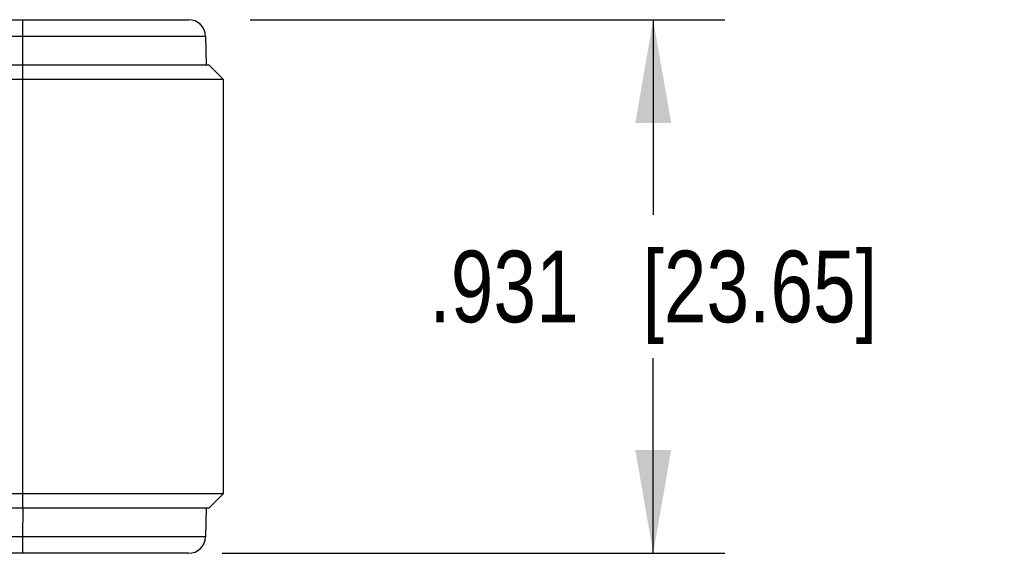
# Model space of a CAD drawing. Header units: inches. Extents: x 0 to 22, y 0 to 17.
# Tile 7 of 17: x 9.2 to 10.9, y 6.3 to 7.2. Entities that reach past the tile are written whole.
import ezdxf

# ---------------------------------------------------------------- set-up
doc = ezdxf.new("R2010")
doc.units = ezdxf.units.IN
doc.header["$LTSCALE"] = 1.21
doc.header["$MEASUREMENT"] = 0
doc.layers.get('0').update_dxf_attribs({"linetype": 'CONTINUOUS'})
doc.layers.add('DIMENSIONS', color=7, linetype='CONTINUOUS')
doc.styles.get("Standard").update_dxf_attribs({"font": 'txt', "width": 0.8})
doc.dimstyles.new('DIMSTYLE_2', dxfattribs={"dimtxt": 0.125, "dimasz": 0.18, "dimexe": 0.125, "dimexo": 0.0625, "dimgap": 0.0625, "dimtad": 0, "dimtih": 1, "dimtoh": 1, "dimzin": 4, "dimdsep": 46, "dimtxsty": 'STANDARD', "dimblk": '_FILLED', "dimblk1": '_FILLED', "dimblk2": '_FILLED', "dimcen": 0.09, "dimadec": 0, "dimazin": 0, "dimtp": 0.001, "dimtm": 0.001, "dimtfac": 1, "dimtofl": 0, "dimtmove": 0, "dimatfit": 3, "dimldrblk": '_FILLED', "dimfxl": 1, "dimtolj": 1, "dimtzin": 4, "dimarcsym": 0})

# ---------------------------------------------------------------- blocks, each defined once
blk = doc.blocks.new('_FILLED')
at = {"color": 0, "linetype": 'BYBLOCK'}
blk.add_solid([(0, 0), (-1, 0.1736), (-1, -0.1736)], dxfattribs=at)
blk = doc.blocks.new('*D6')
at = {"layer": 'DIMENSIONS', "color": 2, "linetype": 'CONTINUOUS'}
for p, q in [((9.5776, 7.2327), (10.406, 7.2327)), ((10.281, 7.2327), (10.281, 6.8922)), ((10.281, 6.3016), (10.281, 6.6422)), ((9.5292, 6.3016), (10.406, 6.3016))]:
    blk.add_line(p, q, dxfattribs=at)
at = {"layer": 'DIMENSIONS', "color": 2, "linetype": 'CONTINUOUS', "xscale": 0.18, "yscale": 0.18, "zscale": 0.18}
for p, rotation in [((10.281, 7.2327), 90), ((10.281, 6.3016), 269.9999858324)]:
    blk.add_blockref('_FILLED', p, dxfattribs=dict(at, rotation=rotation))
at = {"layer": 'DIMENSIONS', "color": 2, "linetype": 'CONTINUOUS', "insert": (10.281, 6.8297), "char_height": 0.125, "width": 1.225, "attachment_point": 2, "line_spacing_factor": 0.9}
blk.add_mtext('.931{\\Ftxt.shx;\\W1.000000;\\H0.125000; }[23.65]', dxfattribs=at)

msp = doc.modelspace()

# ---------------------------------------------------------------- linework, layer by layer
at = {"color": 7, "linetype": 'CONTINUOUS'}
for p, q in [((6.1962, 7.2327), (9.4704, 7.2327)), ((9.181, 6.3803), (9.181, 7.2327)), ((6.1667, 7.2037), (9.5, 7.2037)), ((9.5, 7.2037), (9.5008, 7.154)), ((6.1607, 7.154), (9.506, 7.154)), ((9.506, 7.154), (9.506, 7.154)), ((9.531, 7.129), (9.506, 7.154)), ((9.531, 7.129), (9.506, 7.154)), ((9.506, 7.154), (9.531, 7.129)), ((6.1357, 7.129), (9.531, 7.129)), ((9.531, 7.129), (9.531, 6.4053)), ((9.531, 6.4053), (6.1357, 6.4053)), ((9.506, 6.3803), (9.531, 6.4053)), ((9.506, 6.3803), (9.531, 6.4053)), ((9.506, 6.3803), (6.1607, 6.3803)), ((9.181, 6.3803), (9.1809, 6.3306)), ((9.5008, 6.3803), (9.5, 6.3306)), ((9.506, 6.3803), (9.506, 6.3803)), ((9.5, 6.3306), (6.1667, 6.3306)), ((9.181, 6.3016), (9.181, 6.3306)), ((9.4704, 6.3016), (6.1962, 6.3016))]:
    msp.add_line(p, q, dxfattribs=at)
for centre, start, end in [((9.4704, 7.2032), 1, 90), ((9.4704, 6.3311), 269.9997, 359)]:
    msp.add_arc(centre, 0.0295, start, end, dxfattribs=at)

# ---------------------------------------------------------------- dimensions: what is measured, and where the dimension line sits
at = {"layer": 'DIMENSIONS', "color": 2, "linetype": 'CONTINUOUS'}
dim = msp.add_linear_dim(base=(10.281, 6.3016), p1=(9.5151, 7.2327), p2=(9.4667, 6.3016), angle=270, dimstyle='DIMSTYLE_2', dxfattribs=at)
dim.commit()
dim.dimension.update_dxf_attribs({"geometry": '*D6', "text_midpoint": (10.281, 6.7672), "dimtype": 160})

doc.saveas('drawing.dxf')
